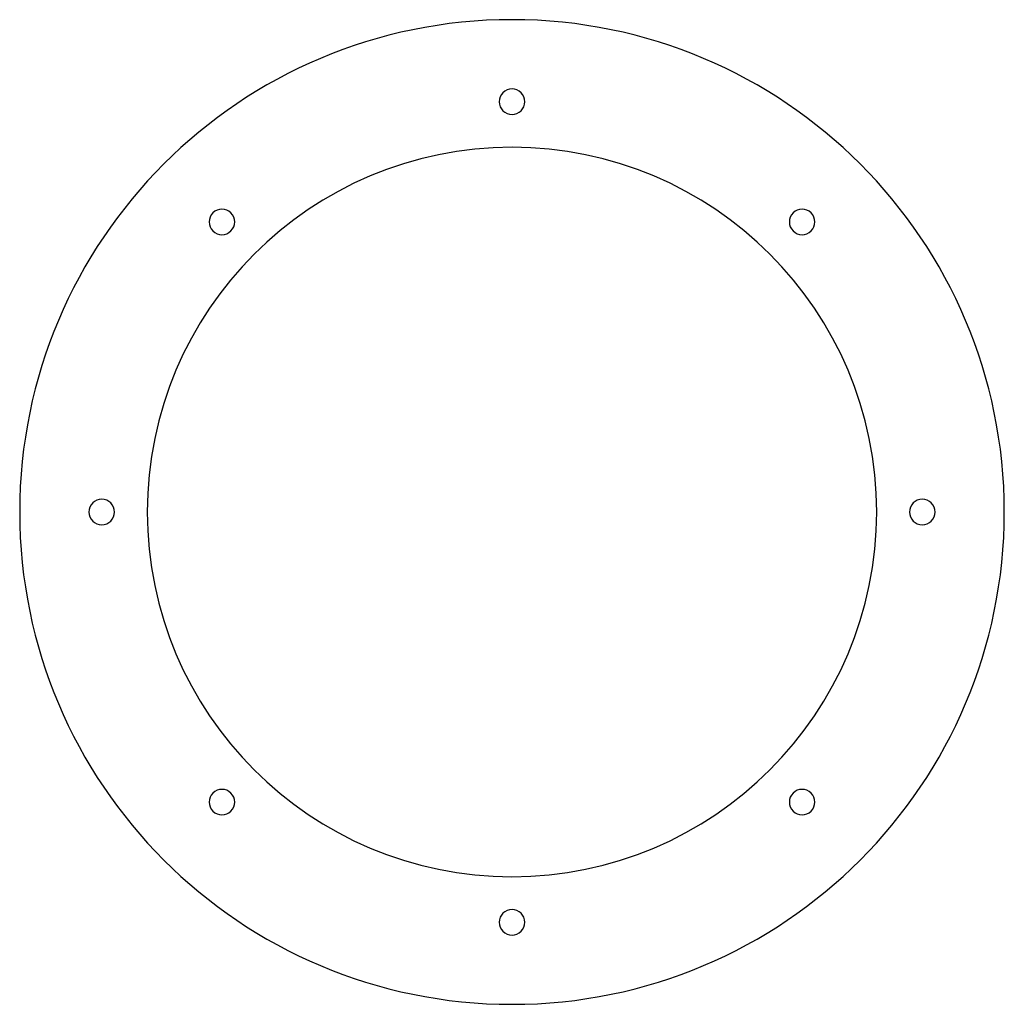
# Model space of a CAD drawing. Header units: millimetres. Extents: x -270 to 270, y -270 to 270.
import ezdxf

# ---------------------------------------------------------------- set-up
doc = ezdxf.new("R2010")
doc.units = ezdxf.units.MM
doc.layers.add('THICK', color=7, linetype='Continuous')

msp = doc.modelspace()

# ---------------------------------------------------------------- linework, layer by layer
at = {"layer": 'THICK'}
for centre, radius, start, end in [((0, 0), 270, 0, 180), ((0, 225), 7, 90, 270), ((0, 225), 7, 270, 90), ((0, 0), 200, 0, 180), ((-159.1, 159.1), 7, 135, 315), ((-159.1, 159.1), 7, 315, 135), ((159.1, 159.1), 7, 45, 225), ((159.1, 159.1), 7, 225, 45), ((-225, 0), 7, 0, 180), ((225, 0), 7, 0, 180), ((0, 0), 270, 180, 0), ((-225, 0), 7, 180, 0), ((0, 0), 200, 180, 0), ((225, 0), 7, 180, 0), ((-159.1, -159.1), 7, 45, 225), ((-159.1, -159.1), 7, 225, 45), ((159.1, -159.1), 7, 135, 315), ((159.1, -159.1), 7, 315, 135), ((0, -225), 7, 90, 270), ((0, -225), 7, 270, 90)]:
    msp.add_arc(centre, radius, start, end, dxfattribs=at)

doc.saveas('drawing.dxf')
